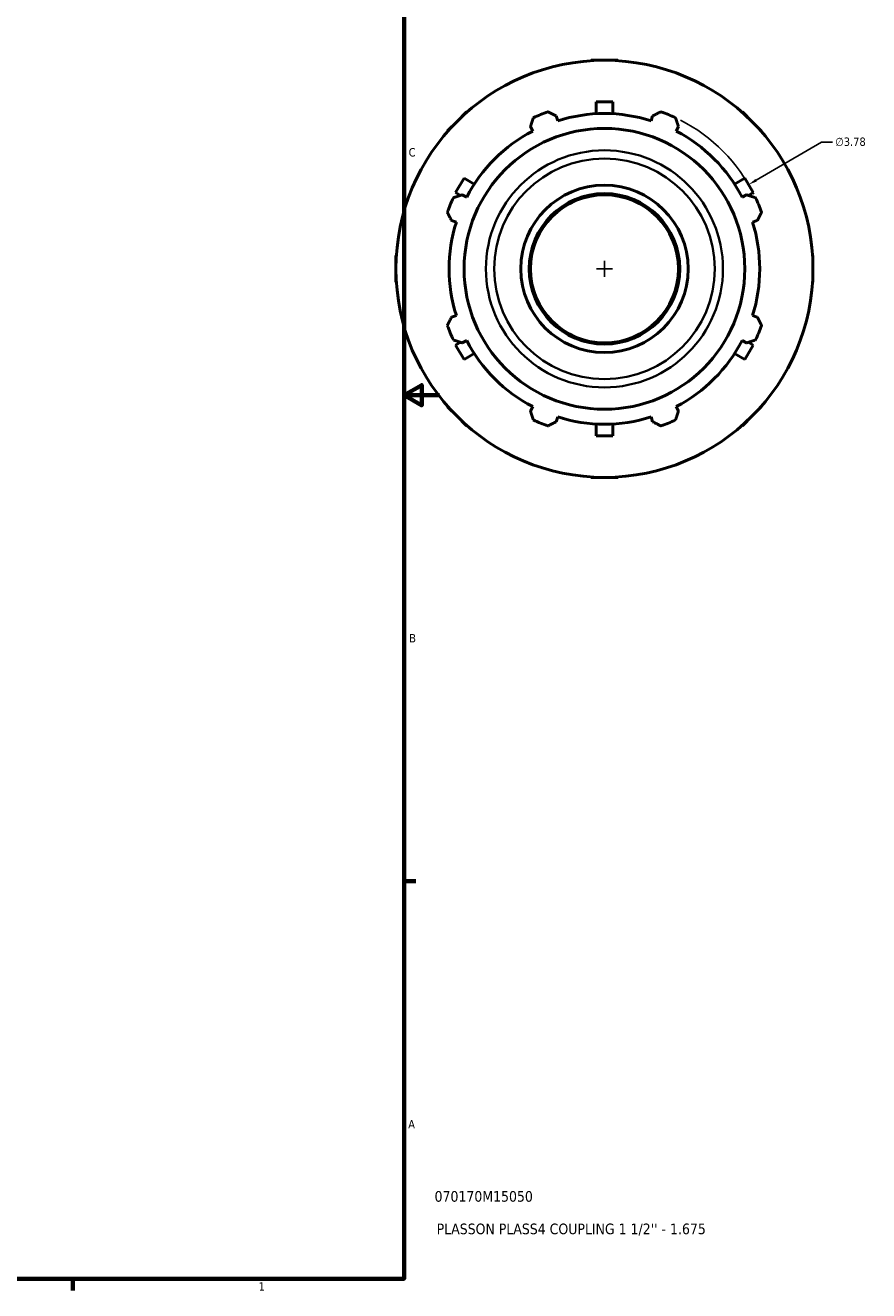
# Model space of a CAD drawing. Header units: inches. Extents: x 0.1 to 45.6, y -12 to 29.5.
# Tile 6 of 7: x 29.2 to 38.8, y 0.9 to 15.2. Entities that reach past the tile are written whole.
import ezdxf

# ---------------------------------------------------------------- set-up
doc = ezdxf.new("R2010")
doc.units = ezdxf.units.IN
doc.header["$MEASUREMENT"] = 0
for name, color, linetype, lineweight in [('Border (ANSI)', 7, 'Continuous', 70), ('Dimension (ANSI)', 7, 'Continuous', 25), ('Title (ANSI)', 7, 'Continuous', 50), ('Visible (ANSI)', 7, 'Continuous', 50), ('Visible Narrow (ANSI)', 7, 'Continuous', 35)]:
    doc.layers.add(name, color=color, linetype=linetype, lineweight=lineweight)
doc.styles.add('Note Text (ANSI)', font='tahoma.ttf')
doc.styles.add('Text Style29', font='tahoma.ttf')
doc.dimstyles.new('Default (ANSI)', dxfattribs={"dimtxt": 0.094488, "dimasz": 0.098425, "dimexe": 0.125, "dimexo": 0.0625, "dimgap": 0.031496, "dimtad": 0, "dimtih": 1, "dimtoh": 1, "dimrnd": 1e-08, "dimzin": 4, "dimdsep": 46, "dimtxsty": 'Note Text (ANSI)', "dimcen": 0.09, "dimdle": 0.393701, "dimclrd": 256, "dimclre": 256, "dimclrt": 5, "dimadec": 0, "dimazin": 1, "dimtfac": 1, "dimtofl": 0, "dimtmove": 0, "dimatfit": 3, "dimfxl": 1, "dimtolj": 1, "dimtzin": 4, "dimlwd": -1, "dimlwe": -1, "dimarcsym": 0})

# ---------------------------------------------------------------- blocks, each defined once
blk = doc.blocks.new('Borders Default Border')
at = {"layer": 'Border (ANSI)'}
for p, q in [((33.5, 5.5), (33.634, 5.5)), ((29.75, 1), (29.75, 0.866))]:
    blk.add_line(p, q, dxfattribs=at)
at = {"layer": 'Border (ANSI)', "flags": 128}
for points in [[(0.5, 1), (0.5, 21), (33.5, 21), (33.5, 1), (0.5, 1)], [(33.9, 11), (33.5, 11), (33.7, 11.115), (33.7, 10.885), (33.5, 11)]]:
    blk.add_lwpolyline(points, dxfattribs=at)
at = {"layer": 'Border (ANSI)', "color": 5, "true_color": 0x0000ff, "char_height": 0.0945, "attachment_point": 7, "style": 'Note Text (ANSI)'}
for s, insert in [('C', (33.552, 13.701)), ('B', (33.558, 8.203)), ('A', (33.547, 2.703)), ('1', (31.854, 0.866))]:
    blk.add_mtext(s, dxfattribs=dict(at, insert=insert))
blk = doc.blocks.new('Title Blocks ANSI - Large')
at = {"layer": 'Title (ANSI)', "color": 5, "true_color": 0x0000ff, "style": 'Text Style29'}
for tag, p in [('PART_NUMBER_001', (0.345, 0.873)), ('DESCRIPTION_001', (0.369, 0.505))]:
    blk.add_attdef(tag, p, '', height=0.12, dxfattribs=at)
blk = doc.blocks.new('*D12')
at = {"layer": 'Defpoints', "color": 0, "transparency": 16777216}
for p in [(37.4, 13.384), (34.136, 11.477)]:
    blk.add_point(p, dxfattribs=at)
at = {"layer": 'Dimension (ANSI)', "transparency": 16777216}
for p, q in [((38.223, 13.866), (37.485, 13.434)), ((38.348, 13.866), (38.223, 13.866)), ((35.768, 12.341), (35.768, 12.521)), ((35.678, 12.431), (35.858, 12.431))]:
    blk.add_line(p, q, dxfattribs=at)
blk.add_arc((35.768, 12.431), 1.89, 26.5082, 62.8973, dxfattribs=at)
blk.add_solid([(37.477, 13.448), (37.493, 13.42), (37.4, 13.384)], dxfattribs=at)
at = {"layer": 'Dimension (ANSI)', "color": 5, "transparency": 16777216, "insert": (38.38, 13.917), "char_height": 0.0945, "attachment_point": 1, "style": 'Note Text (ANSI)'}
blk.add_mtext('\\A1;∅3.78', dxfattribs=at)

msp = doc.modelspace()

# ---------------------------------------------------------------- linework, layer by layer
at = {"layer": 'Visible (ANSI)'}
for p, q in [((35.6168, 14.791), (35.768, 14.791)), ((35.6168, 14.7861), (35.6168, 14.791)), ((35.768, 14.791), (35.9192, 14.791)), ((35.9192, 14.791), (35.9192, 14.7861)), ((34.0992, 14.0997), (34.2061, 14.2067)), ((34.2061, 14.2067), (34.2095, 14.2032)), ((35.6735, 14.1861), (35.6735, 14.321)), ((35.8625, 14.321), (35.6735, 14.321)), ((35.8625, 14.321), (35.8625, 14.1861)), ((37.3264, 14.2032), (37.3298, 14.2067)), ((37.3298, 14.2067), (37.4367, 14.0997)), ((33.9923, 13.9928), (34.0992, 14.0997)), ((34.9302, 14.0404), (34.9564, 13.9901)), ((35.2394, 14.1073), (35.2224, 14.1614)), ((36.3136, 14.1614), (36.2965, 14.1073)), ((36.5796, 13.9901), (36.6058, 14.0404)), ((37.4367, 14.0997), (37.5437, 13.9928)), ((33.9957, 13.9894), (33.9923, 13.9928)), ((37.5437, 13.9928), (37.5402, 13.9894)), ((34.1784, 13.4578), (34.0839, 13.2941)), ((34.1784, 13.4578), (34.2952, 13.3904)), ((37.2407, 13.3904), (37.3575, 13.4578)), ((37.452, 13.2941), (37.3575, 13.4578)), ((34.139, 13.2624), (34.0839, 13.2941)), ((34.2089, 13.2426), (34.1586, 13.2688)), ((37.3774, 13.2688), (37.3271, 13.2426)), ((37.452, 13.2941), (37.397, 13.2624)), ((34.0375, 12.9766), (34.0916, 12.9595)), ((37.4443, 12.9595), (37.4984, 12.9766)), ((33.408, 12.5822), (33.4128, 12.5822)), ((33.408, 12.431), (33.408, 12.5822)), ((38.1231, 12.5822), (38.128, 12.5822)), ((38.128, 12.5822), (38.128, 12.431)), ((33.408, 12.2798), (33.408, 12.431)), ((38.128, 12.431), (38.128, 12.2798)), ((33.4128, 12.2798), (33.408, 12.2798)), ((38.128, 12.2798), (38.1231, 12.2798)), ((34.0916, 11.9024), (34.0375, 11.8854)), ((37.4984, 11.8854), (37.4443, 11.9024)), ((34.1586, 11.5932), (34.2089, 11.6194)), ((37.3271, 11.6194), (37.3774, 11.5932)), ((34.0839, 11.5678), (34.139, 11.5996)), ((34.0839, 11.5678), (34.1784, 11.4041)), ((34.2952, 11.4716), (34.1784, 11.4041)), ((37.3575, 11.4041), (37.2407, 11.4716)), ((37.3575, 11.4041), (37.452, 11.5678)), ((37.397, 11.5996), (37.452, 11.5678)), ((33.9923, 10.8691), (33.9957, 10.8725)), ((34.0992, 10.7622), (33.9923, 10.8691)), ((34.2061, 10.6553), (34.0992, 10.7622)), ((34.9564, 10.8719), (34.9302, 10.8216)), ((35.2224, 10.7005), (35.2394, 10.7546)), ((36.2965, 10.7546), (36.3136, 10.7005)), ((36.6058, 10.8216), (36.5796, 10.8719)), ((37.4367, 10.7622), (37.3298, 10.6553)), ((37.5437, 10.8691), (37.4367, 10.7622)), ((37.5402, 10.8725), (37.5437, 10.8691)), ((34.2095, 10.6587), (34.2061, 10.6553)), ((35.6735, 10.541), (35.6735, 10.6758)), ((35.8625, 10.6758), (35.8625, 10.541)), ((37.3298, 10.6553), (37.3264, 10.6587)), ((35.6735, 10.541), (35.8625, 10.541)), ((35.6168, 10.071), (35.6168, 10.0758)), ((35.768, 10.071), (35.6168, 10.071)), ((35.9192, 10.071), (35.768, 10.071)), ((35.9192, 10.0758), (35.9192, 10.071))]:
    msp.add_line(p, q, dxfattribs=at)
for radius in [2.36, 1.5889, 0.9469, 0.8522, 0.8375]:
    msp.add_circle((35.768, 12.431), radius, dxfattribs=at)
for radius, start, end in [(1.89, 109.79198, 115.20802), (1.7577, 72.5, 107.5), (1.89, 64.79198, 70.20802), (1.7577, 117.5, 152.5), (1.7577, 27.5, 62.5), (1.89, 154.79198, 160.20802), (1.89, 19.79198, 25.20802), (1.7577, 162.5, 197.5), (1.7577, 342.5, 17.5), (1.89, 199.79198, 205.20802), (1.89, 334.79198, 340.20802), (1.7577, 207.5, 242.5), (1.7577, 297.5, 332.5), (1.7577, 252.5, 287.5), (1.89, 244.79198, 250.20802), (1.89, 289.79198, 295.20802)]:
    msp.add_arc((35.768, 12.431), radius, start, end, dxfattribs=at)
for points, weights in [([(35.128, 14.2093), (35.1761, 14.1849), (35.2224, 14.1614)], [1, 1.00188514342, 1.00295443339]), ([(36.3136, 14.1614), (36.3598, 14.1849), (36.4079, 14.2093)], [1.00295443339, 1.00188514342, 1]), ([(34.9302, 14.0404), (34.9463, 14.0896), (34.963, 14.141)], [1.00295443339, 1.00188514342, 1]), ([(36.5729, 14.141), (36.5897, 14.0896), (36.6058, 14.0404)], [1, 1.00188514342, 1.00295443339]), ([(34.058, 13.2359), (34.1093, 13.2527), (34.1586, 13.2688)], [1, 1.00188514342, 1.00295443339]), ([(37.3774, 13.2688), (37.4266, 13.2527), (37.478, 13.2359)], [1.00295443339, 1.00188514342, 1]), ([(34.0375, 12.9766), (34.0141, 13.0228), (33.9896, 13.0709)], [1.00295443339, 1.00188514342, 1]), ([(37.5463, 13.0709), (37.5219, 13.0228), (37.4984, 12.9766)], [1, 1.00188514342, 1.00295443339]), ([(33.9896, 11.791), (34.0141, 11.8392), (34.0375, 11.8854)], [1, 1.00188514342, 1.00295443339]), ([(37.4984, 11.8854), (37.5219, 11.8392), (37.5463, 11.791)], [1.00295443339, 1.00188514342, 1]), ([(34.1586, 11.5932), (34.1093, 11.6093), (34.058, 11.626)], [1.00295443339, 1.00188514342, 1]), ([(37.478, 11.626), (37.4266, 11.6093), (37.3774, 11.5932)], [1, 1.00188514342, 1.00295443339]), ([(34.963, 10.721), (34.9463, 10.7723), (34.9302, 10.8216)], [1, 1.00188514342, 1.00295443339]), ([(36.6058, 10.8216), (36.5897, 10.7723), (36.5729, 10.721)], [1.00295443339, 1.00188514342, 1]), ([(35.2224, 10.7005), (35.1761, 10.6771), (35.128, 10.6526)], [1.00295443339, 1.00188514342, 1]), ([(36.4079, 10.6526), (36.3598, 10.6771), (36.3136, 10.7005)], [1, 1.00188514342, 1.00295443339])]:
    msp.add_rational_spline(points, weights, degree=2, dxfattribs=at)
at = {"layer": 'Visible Narrow (ANSI)'}
for radius in [1.3415, 1.2489]:
    msp.add_circle((35.768, 12.431), radius, dxfattribs=at)

# ---------------------------------------------------------------- block references
msp.add_blockref('Borders Default Border', (0, 0))
msp.add_blockref('Title Blocks ANSI - Large', (33.5, 1)).add_auto_attribs({'PART_NUMBER_001': '070170M15050', 'DESCRIPTION_001': "PLASSON PLASS4 COUPLING 1 1/2'' - 1.675"})

# ---------------------------------------------------------------- dimensions: what is measured, and where the dimension line sits
at = {"layer": 'Dimension (ANSI)'}
dim = msp.add_diameter_dim_2p(p1=(34.1361, 11.4775), p2=(37.3998, 13.3845), dimstyle='Default (ANSI)', override={"dimgap": 0.031496, "dimdec": 2, "dimlfac": 1, "dimtol": 0, "dimlim": 0, "dimtp": 0, "dimtm": 0, "dimtdec": 2}, dxfattribs=at)
dim.commit()
dim.dimension.update_dxf_attribs({"geometry": '*D12', "text_midpoint": (38.5521, 13.8657), "dimtype": 163})

doc.saveas('drawing.dxf')
